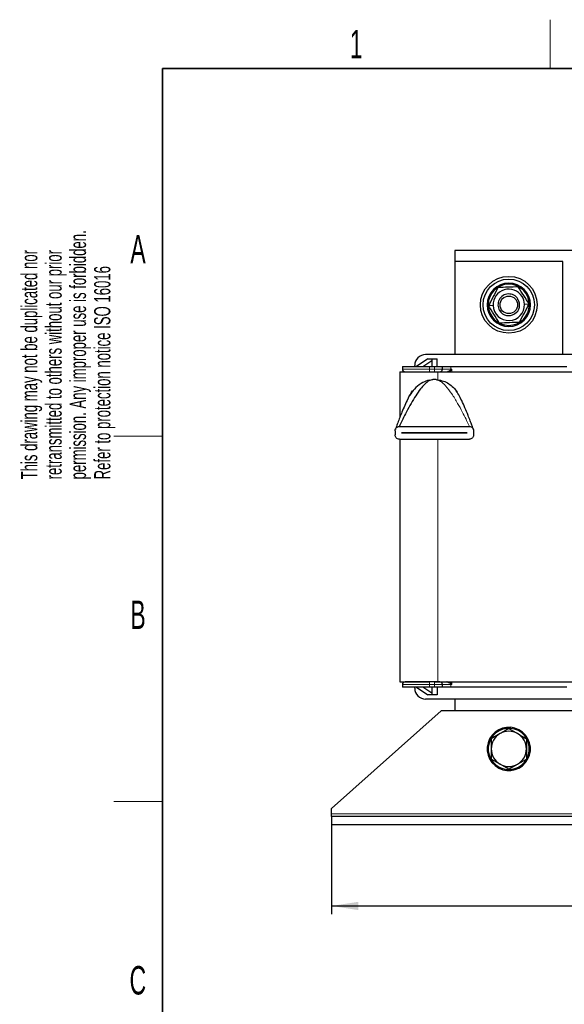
# Model space of a CAD drawing. Header units: millimetres. Extents: x 5 to 418, y 2 to 292.
# Tile 6 of 24: x 8 to 75, y 167 to 288. Entities that reach past the tile are written whole.
import ezdxf

# ---------------------------------------------------------------- set-up
doc = ezdxf.new("R2010")
doc.units = ezdxf.units.MM
doc.layers.add('SLD-0', color=7, linetype='Continuous')
doc.styles.add('SLDTEXTSTYLE0', font='TXT', dxfattribs={"width": 0.605})
doc.dimstyles.new('SLDDIMSTYLE0', dxfattribs={"dimtxt": 3.5, "dimasz": 3.302, "dimexe": 0, "dimexo": 0.0625, "dimgap": 0.875, "dimtad": 1, "dimlfac": 3, "dimrnd": 1e-09, "dimzin": 12, "dimdsep": 46, "dimtxsty": 'SLDTEXTSTYLE0', "dimsah": 1, "dimcen": 0.09, "dimadec": 0, "dimazin": 3, "dimtfac": 1, "dimtofl": 0, "dimtmove": 0, "dimatfit": 3, "dimfxl": 1, "dimfrac": 2, "dimtolj": 1, "dimtzin": 12, "dimarcsym": 0})

# ---------------------------------------------------------------- blocks, each defined once
blk = doc.blocks.new('SW_NOTE_0_1')
at = {"layer": 'SLD-0', "color": 0, "char_height": 2, "attachment_point": 1, "rotation": 90, "style": 'SLDTEXTSTYLE0'}
for s, insert in [('permission. Any improper use is forbidden.', (3.42, 0)), ('retransmitted to others without our prior', (0.42, 0)), ('This drawing may not be duplicated nor', (-2.58, 0)), ('Refer to protection notice ISO 16016', (6.42, 0))]:
    blk.add_mtext(s, dxfattribs=dict(at, insert=insert))
blk = doc.blocks.new('_D')
at = {"layer": 'SLD-0'}
for p, q in [((46.82, 189.4), (46.82, 178.4)), ((143.82, 189.4), (143.82, 178.4)), ((46.82, 179.4), (143.82, 179.4))]:
    blk.add_line(p, q, dxfattribs=at)
for points in [[(46.82, 179.4), (50.12, 178.89), (50.12, 179.91)], [(143.82, 179.4), (140.52, 179.91), (140.52, 178.89)]]:
    blk.add_solid(points, dxfattribs=at)
at = {"layer": 'SLD-0', "insert": (91.31, 183.91), "char_height": 3.5, "attachment_point": 1, "style": 'SLDTEXTSTYLE0'}
blk.add_mtext('291', dxfattribs=at)

msp = doc.modelspace()

# ---------------------------------------------------------------- linework, layer by layer
at = {"color": 7, "linetype": 'Continuous', "lineweight": 25}
for p, q in [((128.6506, 260.0682), (61.9839, 260.0682)), ((61.9839, 260.0682), (61.9839, 258.7348)), ((75.3172, 258.7348), (61.9839, 258.7348)), ((61.9839, 258.7348), (61.9839, 247.2682)), ((75.3172, 247.2682), (75.3172, 258.7348)), ((78.9006, 247.2682), (58.4006, 247.2682)), ((58.6839, 246.7515), (57.2839, 245.8182)), ((58.0537, 245.8182), (59.1506, 246.5494)), ((58.6839, 246.7515), (59.1506, 246.7515)), ((59.1506, 246.7515), (59.8172, 246.7515)), ((59.1506, 246.7515), (59.1506, 245.8182)), ((59.8172, 245.8182), (59.8172, 246.7515)), ((55.2339, 245.1515), (55.2339, 239.5308)), ((55.2339, 245.1515), (58.8839, 245.1515)), ((55.5506, 245.8182), (55.5506, 245.4848)), ((55.5506, 245.8182), (58.8839, 245.8182)), ((57.0672, 245.8182), (57.0672, 245.9348)), ((58.8839, 245.8182), (59.4839, 245.8182)), ((58.8839, 245.1515), (59.4839, 245.1515)), ((59.4839, 245.8182), (60.4839, 245.8182)), ((59.4839, 245.1515), (59.9006, 245.1515)), ((59.9006, 245.1515), (77.4006, 245.1515)), ((60.4839, 245.4848), (60.4839, 245.8182)), ((60.4839, 245.8182), (61.5087, 245.8182)), ((61.5087, 245.8182), (75.7924, 245.8182)), ((58.8123, 244.1085), (59.2746, 244.1891)), ((56.6764, 242.6593), (56.7872, 242.8217)), ((62.1806, 242.8217), (62.2914, 242.6593)), ((54.6505, 237.9068), (54.6505, 237.3846)), ((55.1728, 238.4291), (63.795, 238.4291)), ((55.4339, 237.6441), (55.4339, 237.6474)), ((55.4339, 237.6474), (63.5339, 237.6474)), ((63.5339, 237.6441), (55.4339, 237.6441)), ((63.5339, 237.6474), (63.5339, 237.6441)), ((64.3172, 237.9068), (64.3172, 237.3846)), ((55.1728, 236.8624), (63.795, 236.8624)), ((55.2339, 236.8624), (55.2339, 206.9848)), ((55.2339, 206.9848), (58.8839, 206.9848)), ((55.5506, 206.6515), (55.5506, 206.3182)), ((58.8839, 206.3182), (55.5506, 206.3182)), ((57.0672, 206.2015), (57.0672, 206.3182)), ((57.2839, 206.3182), (58.6839, 205.3848)), ((59.1506, 205.5869), (58.0537, 206.3182)), ((59.4839, 206.9848), (58.8839, 206.9848)), ((59.4839, 206.3182), (58.8839, 206.3182)), ((59.1506, 206.3182), (59.1506, 205.3848)), ((59.4839, 206.9848), (59.9006, 206.9848)), ((60.4839, 206.3182), (59.4839, 206.3182)), ((59.8172, 206.3182), (59.8172, 205.3848)), ((59.9006, 206.9848), (77.4006, 206.9848)), ((60.4839, 206.3182), (60.4839, 206.6515)), ((61.5087, 206.3182), (60.4839, 206.3182)), ((75.7924, 206.3182), (61.5087, 206.3182)), ((78.9006, 204.8682), (58.4006, 204.8682)), ((59.1506, 205.3848), (58.6839, 205.3848)), ((59.8172, 205.3848), (59.1506, 205.3848)), ((61.9839, 204.8682), (61.9839, 203.4015)), ((60.3172, 203.4015), (46.8172, 191.4015)), ((130.3172, 203.4015), (60.3172, 203.4015)), ((68.6506, 201.2367), (69.7339, 200.6112)), ((67.5672, 200.6112), (66.4839, 199.9858)), ((67.5672, 196.8585), (66.4839, 197.4839)), ((68.6506, 196.233), (67.5672, 196.8585)), ((68.6506, 196.233), (69.7339, 196.8585)), ((69.7339, 196.8585), (70.8172, 197.4839)), ((46.8172, 190.7348), (46.8172, 191.4015)), ((46.8172, 190.4015), (46.8172, 190.7348)), ((46.8172, 190.4015), (46.8172, 189.4015)), ((143.8172, 190.4015), (46.8172, 190.4015)), ((143.8172, 189.4015), (46.8172, 189.4015))]:
    msp.add_line(p, q, dxfattribs=at)
at = {"color": 7, "linetype": 'Continuous', "lineweight": 18}
for p, q in [((68.6506, 255.9348), (68.6506, 256.0682)), ((66.7186, 253.3274), (66.1505, 253.3056)), ((69.6707, 254.0438), (69.7789, 254.1119)), ((70.5825, 253.4756), (71.1506, 253.4974)), ((67.6304, 252.7592), (67.5223, 252.6911)), ((68.6506, 250.8682), (68.6506, 250.7348)), ((55.5506, 245.4848), (58.8839, 245.4848)), ((58.8839, 245.4848), (58.8839, 245.8182)), ((58.8839, 245.4848), (58.8839, 245.1515)), ((59.4839, 245.4848), (58.8839, 245.4848)), ((59.4839, 245.8182), (59.4839, 245.4848)), ((59.4839, 245.4848), (59.4839, 245.1515)), ((59.4839, 245.4848), (60.4839, 245.4848)), ((59.9006, 245.1515), (59.9006, 244.153)), ((61.5087, 245.4848), (60.4839, 245.4848)), ((61.5418, 245.3709), (61.376, 245.1515)), ((61.5087, 245.8182), (61.5087, 245.4848)), ((61.5087, 245.4848), (61.6405, 245.4848)), ((61.5089, 245.4089), (61.6405, 245.4848)), ((61.6405, 245.4848), (61.5418, 245.3709)), ((61.6405, 245.4848), (61.6405, 245.1515)), ((59.9006, 236.8624), (59.9006, 206.9848)), ((58.8839, 206.6515), (55.5506, 206.6515)), ((58.8839, 206.6515), (58.8839, 206.9848)), ((58.8839, 206.6515), (59.4839, 206.6515)), ((58.8839, 206.3182), (58.8839, 206.6515)), ((59.4839, 206.6515), (59.4839, 206.9848)), ((60.4839, 206.6515), (59.4839, 206.6515)), ((59.4839, 206.6515), (59.4839, 206.3182)), ((60.4839, 206.6515), (61.5087, 206.6515)), ((61.376, 206.9848), (61.5418, 206.7654)), ((61.5087, 206.6515), (61.5087, 206.3182)), ((61.6405, 206.6515), (61.5087, 206.6515)), ((61.6405, 206.6515), (61.5089, 206.7275)), ((61.5418, 206.7654), (61.6405, 206.6515)), ((61.6405, 206.9848), (61.6405, 206.6515)), ((70.2559, 200.6946), (70.3404, 200.7978)), ((67.0453, 196.7751), (66.9608, 196.6719)), ((91.1365, 190.7348), (46.8172, 190.7348))]:
    msp.add_line(p, q, dxfattribs=at)
at = {"color": 7, "linetype": 'Continuous', "lineweight": 25}
for radius in [3.5, 3.1667, 1.0777]:
    msp.add_circle((68.6506, 253.4015), radius, dxfattribs=at)
for centre, radius, start, end in [((68.6506, 253.4015), 2.6667, 90, 270), ((68.6506, 253.4015), 2.5333, 90, 270), ((68.6506, 253.4015), 2.6667, 270, 90), ((68.6506, 253.4015), 2.5333, 270, 90), ((68.6506, 253.4015), 1.9333, 32.196278, 182.196278), ((68.6506, 253.4015), 1.3333, 32.196278, 212.196278), ((68.6506, 253.4015), 1.9333, 182.196278, 2.196278), ((68.6506, 253.4015), 1.3333, 212.196278, 32.196278), ((68.6506, 253.4015), 1.9333, 2.196278, 32.196278), ((58.4006, 245.9348), 1.3333, 90, 180), ((55.8839, 245.4848), 0.3333, 180, 270), ((60.1506, 245.4848), 0.3333, 270, 0), ((59.4839, 240.8624), 3.3333, 86.4, 93.6), ((55.8839, 206.6515), 0.3333, 90, 180), ((58.4006, 206.2015), 1.3333, 180, 270), ((60.1506, 206.6515), 0.3333, 0, 90), ((68.6506, 198.7348), 2.6667, 50.678522, 230.678522), ((68.6506, 198.7348), 2.5333, 50.678522, 230.678522), ((68.6506, 198.7348), 2.1667, 120, 180), ((68.6506, 198.7348), 2.6667, 230.678522, 50.678522), ((68.6506, 198.7348), 2.5333, 230.678522, 50.678522), ((68.6506, 198.7348), 2.1667, 60, 120), ((68.6506, 198.7348), 2.1667, 0, 60), ((68.6506, 198.7348), 2.1667, 180, 240), ((68.6506, 198.7348), 2.1667, 300, 0), ((68.6506, 198.7348), 2.1667, 240, 300)]:
    msp.add_arc(centre, radius, start, end, dxfattribs=at)
at = {"color": 7, "linetype": 'Continuous', "lineweight": 18}
for centre, radius, start, end in [((74.6313, 245.4844), 13.1226, 179.998267, 180.329888), ((60.7873, 244.75), 0.9772, 39.449639, 42.396792), ((74.6313, 206.6519), 13.1226, 179.670112, 180.001733), ((60.7873, 207.3864), 0.9772, 317.603208, 320.550361)]:
    msp.add_arc(centre, radius, start, end, dxfattribs=at)
at = {"color": 7, "linetype": 'Continuous', "lineweight": 25}
for points, knots in [([(67.3175, 255.5186), (67.123, 255.1498), (66.734, 254.4121), (66.345, 253.6745), (66.1505, 253.3056)], [0, 0, 0, 0, 0.4999949, 1, 1, 1, 1]), ([(69.8175, 255.6145), (69.4009, 255.5985), (68.5675, 255.5666), (67.7342, 255.5346), (67.3175, 255.5186)], [0, 0, 0, 0, 0.4999949, 1, 1, 1, 1]), ([(71.1506, 253.4974), (70.928, 253.8509), (70.4837, 254.5566), (70.0393, 255.2623), (69.8175, 255.6145)], [0, 0, 0, 0, 0.50087292, 1, 1, 1, 1]), ([(69.9836, 251.2844), (70.1781, 251.6532), (70.5671, 252.3909), (70.9561, 253.1286), (71.1506, 253.4974)], [0, 0, 0, 0, 0.4999949, 1, 1, 1, 1]), ([(67.4836, 251.1885), (67.261, 251.542), (66.8167, 252.2477), (66.3723, 252.9534), (66.1505, 253.3056)], [0, 0, 0, 0, 0.50087292, 1, 1, 1, 1]), ([(67.4836, 251.1885), (67.9003, 251.2045), (68.7336, 251.2364), (69.5669, 251.2684), (69.9836, 251.2844)], [0, 0, 0, 0, 0.499994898, 1, 1, 1, 1]), ([(55.8839, 245.1515), (55.924, 245.1515), (55.9856, 245.1515), (56.3597, 245.1515), (56.7469, 245.1515), (57.2275, 245.1515), (57.926, 245.1515), (58.5065, 245.1515), (58.8839, 245.1515)], [0, 0, 0, 0, 0.23945684, 0.36836066, 0.5, 0.63163934, 0.76054316, 1, 1, 1, 1]), ([(59.4839, 245.1515), (59.5677, 245.1515), (59.6971, 245.1515), (59.8525, 245.1515), (59.9586, 245.1515), (60.0448, 245.1515), (60.1278, 245.1515), (60.1416, 245.1515), (60.1506, 245.1515)], [0, 0, 0, 0, 0.239442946, 0.369635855, 0.499999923, 0.630192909, 0.760557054, 1, 1, 1, 1]), ([(61.0315, 245.1515), (61.0432, 245.1533), (61.0667, 245.157), (61.1392, 245.191), (61.2854, 245.2779), (61.4194, 245.3564), (61.5089, 245.4089)], [0, 0, 0, 0, 0.123921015, 0.250518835, 0.499735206, 1, 1, 1, 1]), ([(58.8346, 244.1316), (58.5774, 244.0501), (57.9861, 243.8628), (57.1978, 243.2546), (56.5998, 242.5173), (56.0242, 241.4584), (55.5366, 240.3072), (55.0539, 239.094), (54.8001, 238.4115), (54.7082, 238.158), (54.6831, 238.0882), (54.6764, 238.0695), (54.676, 238.0685), (54.6759, 238.0681)], [0, 0, 0, 0, 0.09747505, 0.22404932, 0.33951038, 0.42905752, 0.6747898, 0.86726923, 0.95132788, 0.98150953, 0.99242665, 0.99684123, 1, 1, 1, 1]), ([(59.2746, 244.1891), (59.1131, 244.1467), (58.7591, 244.0536), (58.2642, 243.6106), (57.725, 242.9959), (57.1677, 242.1966), (56.5917, 241.2481), (56.0631, 240.2771), (55.6221, 239.398), (55.3438, 238.8088), (55.2136, 238.521), (55.1829, 238.452), (55.1746, 238.4332), (55.1733, 238.4304), (55.1728, 238.4291)], [0, 0, 0, 0, 0.07811529, 0.17123727, 0.278784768, 0.418332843, 0.562986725, 0.720544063, 0.855780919, 0.952985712, 0.985558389, 0.991326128, 0.996058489, 1, 1, 1, 1]), ([(56.238, 241.8397), (56.2893, 241.9504), (56.4497, 242.2968), (56.6505, 242.6091), (56.7872, 242.8217)], [0, 0, 0, 0, 0.31929824, 1, 1, 1, 1]), ([(56.5378, 242.4217), (56.5303, 242.4094), (56.5137, 242.3822), (56.4766, 242.3171), (56.4562, 242.2813)], [0, 0, 0, 0, 0.45024311, 1, 1, 1, 1]), ([(62.6568, 241.9914), (62.629, 242.0507), (62.4909, 242.3449), (62.3184, 242.61), (62.1806, 242.8217)], [0, 0, 0, 0, 0.201554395, 1, 1, 1, 1]), ([(64.2915, 238.0682), (64.2911, 238.0696), (64.2899, 238.0728), (64.2683, 238.133), (64.2066, 238.3035), (64.0786, 238.6509), (63.8859, 239.1604), (63.6038, 239.8817), (63.2586, 240.7161), (62.8771, 241.5778), (62.6064, 242.0968), (62.4804, 242.3382)], [0, 0, 0, 0, 0.00754439, 0.01828282, 0.06636551, 0.13762802, 0.26144544, 0.40760848, 0.61753096, 0.8220435, 1, 1, 1, 1]), ([(54.6505, 237.9068), (54.655, 237.9579), (54.6638, 238.06), (54.7311, 238.1977), (54.8337, 238.3142), (54.983, 238.408), (55.1053, 238.4216), (55.1728, 238.4291)], [0, 0, 0, 0, 0.17005021, 0.33957853, 0.52173559, 0.73639901, 1, 1, 1, 1]), ([(63.795, 238.4291), (63.8708, 238.4196), (64.0149, 238.4015), (64.1794, 238.2765), (64.2809, 238.1217), (64.315, 237.9936), (64.3168, 237.9212), (64.3172, 237.9068)], [0, 0, 0, 0, 0.29649618, 0.56392629, 0.75741285, 0.9519866, 1, 1, 1, 1]), ([(55.1728, 236.8624), (55.097, 236.8719), (54.9529, 236.89), (54.7884, 237.0149), (54.6869, 237.1698), (54.6528, 237.2978), (54.6509, 237.3703), (54.6505, 237.3846)], [0, 0, 0, 0, 0.29649618, 0.56392629, 0.75741285, 0.9519866, 1, 1, 1, 1]), ([(64.3172, 237.3846), (64.3128, 237.3335), (64.3039, 237.2315), (64.2367, 237.0937), (64.134, 236.9772), (63.9848, 236.8835), (63.8624, 236.8699), (63.795, 236.8624)], [0, 0, 0, 0, 0.17005021, 0.33957853, 0.52173559, 0.73639901, 1, 1, 1, 1]), ([(58.8839, 206.9848), (58.5065, 206.9848), (57.926, 206.9848), (57.2275, 206.9848), (56.7469, 206.9848), (56.3597, 206.9848), (55.9856, 206.9848), (55.924, 206.9848), (55.8839, 206.9848)], [0, 0, 0, 0, 0.239456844, 0.36836066, 0.5, 0.63163934, 0.760543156, 1, 1, 1, 1]), ([(60.1506, 206.9848), (60.1416, 206.9848), (60.1278, 206.9848), (60.0448, 206.9848), (59.9587, 206.9848), (59.8526, 206.9848), (59.6972, 206.9848), (59.5677, 206.9848), (59.4839, 206.9848)], [0, 0, 0, 0, 0.23944295, 0.36963586, 0.49999992, 0.63019291, 0.76055705, 1, 1, 1, 1]), ([(61.5089, 206.7275), (61.4194, 206.7799), (61.2854, 206.8585), (61.1392, 206.9454), (61.0667, 206.9794), (61.0432, 206.983), (61.0315, 206.9848)], [0, 0, 0, 0, 0.500264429, 0.749480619, 0.876067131, 1, 1, 1, 1]), ([(68.6506, 201.2367), (68.4719, 201.1335), (68.1132, 200.9264), (67.7497, 200.7166), (67.5672, 200.6112)], [0, 0, 0, 0, 0.49811277, 1, 1, 1, 1]), ([(69.7339, 200.6112), (69.9148, 200.5068), (70.2784, 200.2969), (70.6371, 200.0898), (70.8172, 199.9858)], [0, 0, 0, 0, 0.49778063, 1, 1, 1, 1]), ([(66.4839, 199.9858), (66.4839, 199.9728), (66.4839, 199.5605), (66.4839, 199.1411), (66.4839, 198.7348)], [0, 0, 0, 0, 0.031485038, 1, 1, 1, 1]), ([(70.8172, 199.9858), (70.8172, 199.9728), (70.8172, 199.5605), (70.8172, 199.1411), (70.8172, 198.7348)], [0, 0, 0, 0, 0.031485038, 1, 1, 1, 1]), ([(66.4839, 198.7348), (66.4839, 198.4181), (66.4839, 197.9984), (66.4839, 197.5853), (66.4839, 197.4839)], [0, 0, 0, 0, 0.75467667, 1, 1, 1, 1]), ([(70.8172, 198.7348), (70.8172, 198.4181), (70.8172, 197.9984), (70.8172, 197.5853), (70.8172, 197.4839)], [0, 0, 0, 0, 0.75467667, 1, 1, 1, 1])]:
    msp.add_open_spline(points, degree=3, knots=knots, dxfattribs=at)
msp.add_open_spline([(59.6932, 244.1891), (59.9362, 244.1584), (60.4222, 244.0968), (61.101, 243.804), (61.712, 243.3877), (62.0244, 243.0104), (62.1806, 242.8217)], degree=3, dxfattribs=at)
at = {"color": 7, "linetype": 'Continuous', "lineweight": 18}
msp.add_open_spline([(63.795, 238.4291), (63.7943, 238.4306), (63.7929, 238.4339), (63.7808, 238.4612), (63.7473, 238.5362), (63.6194, 238.8181), (63.3449, 239.3996), (62.9049, 240.2768), (62.3287, 241.3336), (61.6555, 242.4348), (60.9596, 243.3462), (60.3137, 244.0022), (59.8855, 244.1312), (59.6932, 244.1891)], degree=3, knots=[0, 0, 0, 0, 0.00423736, 0.0094041, 0.01999415, 0.04706014, 0.14429547, 0.27957481, 0.43718164, 0.62085498, 0.79203326, 0.9065799, 1, 1, 1, 1], dxfattribs=at)
at = {"layer": 'SLD-0', "lineweight": 18}
for p, q in [((73.75, 282.5), (73.75, 288.5)), ((20, 237.25), (26, 237.25)), ((20, 192.25), (26, 192.25))]:
    msp.add_line(p, q, dxfattribs=at)
at = {"layer": 'SLD-0', "lineweight": 35}
for p, q in [((408, 282.5), (26, 282.5)), ((26, 282.5), (26, 12))]:
    msp.add_line(p, q, dxfattribs=at)

# ---------------------------------------------------------------- block references
at = {"layer": 'SLD-0'}
msp.add_blockref('SW_NOTE_0_1', (11.1564, 231.9088), dxfattribs=at)

# ---------------------------------------------------------------- texts
at = {"layer": 'SLD-0', "char_height": 3.5, "attachment_point": 2, "style": 'SLDTEXTSTYLE0'}
for s, insert in [('1', (49.8527, 287.243)), ('A', (22.9816, 262.0011)), ('B', (22.9816, 217.0011)), ('C', (22.9597, 172.0011))]:
    msp.add_mtext(s, dxfattribs=dict(at, insert=insert))

# ---------------------------------------------------------------- dimensions: what is measured, and where the dimension line sits
at = {"layer": 'SLD-0'}
dim = msp.add_linear_dim(base=(143.8172, 179.4015), p1=(46.8172, 189.4015), p2=(143.8172, 189.4015), dimstyle='SLDDIMSTYLE0', dxfattribs=at)
dim.commit()
dim.dimension.update_dxf_attribs({"geometry": '_D', "text_midpoint": (95.3172, 179.4015), "dimtype": 160})

doc.saveas('drawing.dxf')
